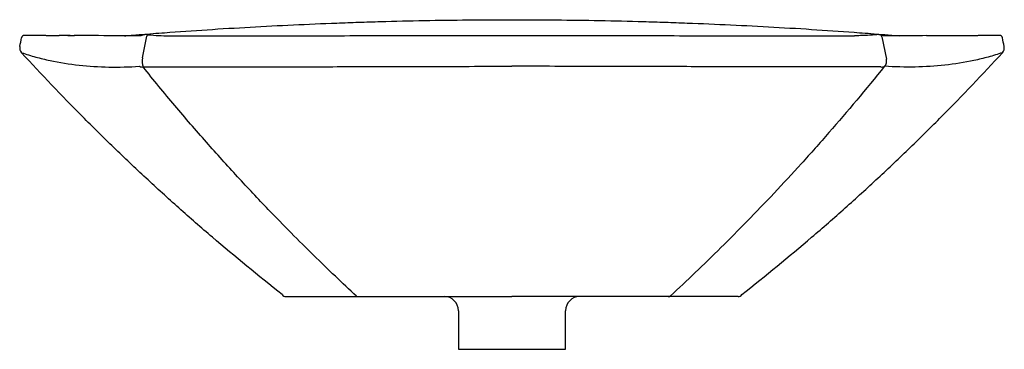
# Model space of a CAD drawing. Header units: millimetres. Extents: x 3711.558 to 3712.247, y 2470.746 to 2470.977.
import ezdxf

# ---------------------------------------------------------------- set-up
doc = ezdxf.new("R2010")
doc.units = ezdxf.units.MM
doc.layers.add('SANINDUSA', color=3, linetype='Continuous')

msp = doc.modelspace()

# ---------------------------------------------------------------- linework, layer by layer
at = {"layer": 'SANINDUSA'}
for p, q in [((3711.57609, 2470.966), (3711.56101, 2470.966)), ((3711.59122, 2470.96599), (3711.58538, 2470.96599)), ((3711.59301, 2470.96593), (3711.59128, 2470.96599)), ((3711.59145, 2470.96596), (3711.5919, 2470.96594)), ((3711.59145, 2470.96594), (3711.59597, 2470.96592)), ((3711.64757, 2470.96646), (3711.64749, 2470.96649)), ((3712.15739, 2470.96651), (3712.1553, 2470.96633)), ((3712.16591, 2470.96637), (3712.1739, 2470.96571)), ((3712.19274, 2470.96584), (3712.22874, 2470.966)), ((3711.64366, 2470.95026), (3711.64676, 2470.96542)), ((3712.16136, 2470.96507), (3712.16458, 2470.94936)), ((3712.16458, 2470.94936), (3712.16458, 2470.94936)), ((3711.64408, 2470.94395), (3711.64408, 2470.94396)), ((3712.1608, 2470.94395), (3712.1608, 2470.94396)), ((3711.86494, 2470.77304), (3711.86494, 2470.74604)), ((3711.93994, 2470.74604), (3711.93994, 2470.77304)), ((3711.86494, 2470.74604), (3711.93994, 2470.74604))]:
    msp.add_line(p, q, dxfattribs=at)
at = {"layer": 'SANINDUSA', "flags": 128}
for points in [[(3711.57614, 2470.966), (3711.58293, 2470.96599), (3711.58544, 2470.96599)], [(3711.64749, 2470.96649), (3711.64747, 2470.96649), (3711.64736, 2470.96647), (3711.64725, 2470.9664), (3711.64714, 2470.96628), (3711.64703, 2470.96612), (3711.64693, 2470.96592), (3711.64684, 2470.96569), (3711.64676, 2470.96542)], [(3712.14206, 2470.96575), (3712.14215, 2470.96579), (3712.14216, 2470.96579)]]:
    msp.add_lwpolyline(points, dxfattribs=at)
at = {"layer": 'SANINDUSA'}
for centre, radius, start, end in [((3711.56098, 2470.96403), 0.00197, 89.13129, 168.79505), ((3711.59126, 2470.96539), 0.000604, 71.82732, 88.74562), ((3712.1595, 2470.96458), 0.00193, 14.97478, 70.03334), ((3712.2439, 2470.96403), 0.00197, 11.20495, 90.86871), ((3711.56271, 2470.95726), 0.005, 167.42757, 222.56675), ((3712.24218, 2470.95726), 0.005, 317.43325, 12.57243), ((3711.6569, 2470.948), 0.01344, 170.28788, 197.48966), ((3712.1597, 2470.94795), 0.00508, 314.98432, 16.09712), ((3711.64334, 2470.94726), 0.00339, 238.95511, 282.67402), ((3712.16154, 2470.94726), 0.00339, 257.32598, 301.04489), ((3711.74402, 2470.78604), 0.003, 214.50724, 270.00022), ((3711.79384, 2470.78335), 0.000324, 191.33216, 251.49833), ((3711.85494, 2470.77304), 0.01, 0, 90), ((3711.94994, 2470.77304), 0.01, 90, 180), ((3712.01187, 2470.78586), 0.00283, 270.06869, 303.00504), ((3712.06086, 2470.78604), 0.003, 269.99978, 325.49276)]:
    msp.add_arc(centre, radius, start, end, dxfattribs=at)
for points, knots in [([(3711.65912, 2470.96793), (3711.66905, 2470.96867), (3711.67902, 2470.96937), (3711.69902, 2470.97068), (3711.70904, 2470.97129), (3711.73921, 2470.97299), (3711.75944, 2470.97394), (3711.78486, 2470.9749), (3711.78996, 2470.97508), (3711.80015, 2470.97542), (3711.80525, 2470.97558), (3711.82055, 2470.97602), (3711.83077, 2470.97626), (3711.86143, 2470.97684), (3711.88192, 2470.97704), (3711.90244, 2470.97704)], [0, 0, 0, 0, 0.125, 0.125, 0.25, 0.25, 0.5, 0.5, 0.5625, 0.5625, 0.625, 0.625, 0.75, 0.75, 1, 1, 1, 1]), ([(3711.90244, 2470.97704), (3711.92296, 2470.97704), (3711.94345, 2470.97684), (3711.97411, 2470.97626), (3711.98433, 2470.97602), (3711.99963, 2470.97558), (3712.00473, 2470.97542), (3712.01492, 2470.97508), (3712.02002, 2470.9749), (3712.04545, 2470.97394), (3712.06567, 2470.97299), (3712.09584, 2470.97129), (3712.10587, 2470.97068), (3712.12586, 2470.96937), (3712.13583, 2470.96867), (3712.14576, 2470.96793)], [0, 0, 0, 0, 0.25, 0.25, 0.375, 0.375, 0.4375, 0.4375, 0.5, 0.5, 0.75, 0.75, 0.875, 0.875, 1, 1, 1, 1]), ([(3711.59145, 2470.96596), (3711.59145, 2470.96596), (3711.59145, 2470.96595), (3711.59145, 2470.96594), (3711.59145, 2470.96594)], [0, 0, 0, 0, 0.057232, 1, 1, 1, 1]), ([(3711.6406, 2470.96562), (3711.63763, 2470.96566), (3711.6246, 2470.9658), (3711.60966, 2470.96587), (3711.59772, 2470.96592), (3711.59584, 2470.96593)], [0, 0, 0, 0, 0.199674, 0.874025, 1, 1, 1, 1]), ([(3711.63107, 2470.96572), (3711.63229, 2470.96582), (3711.63491, 2470.96604), (3711.63755, 2470.96625), (3711.63898, 2470.96637)], [0, 0, 0, 0, 0.462385, 1, 1, 1, 1]), ([(3711.63898, 2470.96637), (3711.63983, 2470.96643), (3711.64386, 2470.96676), (3711.64794, 2470.96707), (3711.65115, 2470.96732)], [0, 0, 0, 0, 0.2121899, 1, 1, 1, 1]), ([(3711.64472, 2470.96637), (3711.64425, 2470.96621), (3711.64318, 2470.96584), (3711.64182, 2470.9656), (3711.64097, 2470.96561), (3711.64061, 2470.96561)], [0, 0, 0, 0, 0.315666, 0.71405, 1, 1, 1, 1]), ([(3711.64749, 2470.96648), (3711.64746, 2470.96649), (3711.6471, 2470.96652), (3711.64646, 2470.96656), (3711.64574, 2470.96657), (3711.64523, 2470.96654), (3711.64487, 2470.96643), (3711.64472, 2470.96638)], [0, 0, 0, 0, 0.024424, 0.309847, 0.612396, 0.842479, 1, 1, 1, 1]), ([(3711.64757, 2470.96646), (3711.65009, 2470.96625), (3711.65483, 2470.96586), (3711.65966, 2470.9658), (3711.66283, 2470.96575)], [0, 0, 0, 0, 0.529908, 1, 1, 1, 1]), ([(3711.66283, 2470.96575), (3711.67254, 2470.96576), (3711.6823, 2470.96576), (3711.69701, 2470.96577), (3711.70192, 2470.96577), (3711.71177, 2470.96578), (3711.71671, 2470.96578), (3711.74144, 2470.9658), (3711.76135, 2470.96581), (3711.7914, 2470.96584), (3711.80144, 2470.96585), (3711.82159, 2470.96586), (3711.83167, 2470.96587), (3711.86195, 2470.9659), (3711.88217, 2470.96592), (3711.90244, 2470.96594)], [0, 0, 0, 0, 0.125, 0.125, 0.1875, 0.1875, 0.25, 0.25, 0.5, 0.5, 0.625, 0.625, 0.75, 0.75, 1, 1, 1, 1]), ([(3711.90244, 2470.96594), (3711.91257, 2470.96593), (3711.9227, 2470.96592), (3711.93788, 2470.96591), (3711.94294, 2470.9659), (3711.95306, 2470.96589), (3711.95811, 2470.96589), (3711.98337, 2470.96586), (3712.00349, 2470.96585), (3712.03353, 2470.96582), (3712.04353, 2470.96581), (3712.06346, 2470.9658), (3712.07339, 2470.96579), (3712.10303, 2470.96577), (3712.12263, 2470.96576), (3712.14206, 2470.96575)], [0, 0, 0, 0, 0.125, 0.125, 0.1875, 0.1875, 0.25, 0.25, 0.5, 0.5, 0.625, 0.625, 0.75, 0.75, 1, 1, 1, 1]), ([(3712.1553, 2470.96633), (3712.1545, 2470.96626), (3712.1516, 2470.966), (3712.14721, 2470.96582), (3712.14361, 2470.96581), (3712.14216, 2470.96581)], [0, 0, 0, 0, 0.185926, 0.671614, 1, 1, 1, 1]), ([(3712.15373, 2470.96732), (3712.15694, 2470.96707), (3712.16102, 2470.96676), (3712.16505, 2470.96643), (3712.16591, 2470.96637)], [0, 0, 0, 0, 0.7878101, 1, 1, 1, 1]), ([(3712.16016, 2470.96638), (3712.16015, 2470.96639), (3712.16001, 2470.96646), (3712.15971, 2470.9665), (3712.15921, 2470.96657), (3712.15855, 2470.96657), (3712.15786, 2470.96653), (3712.15745, 2470.96649), (3712.15736, 2470.96648)], [0, 0, 0, 0, 0.008608, 0.147837, 0.331557, 0.646363, 0.922686, 1, 1, 1, 1]), ([(3712.16426, 2470.96565), (3712.16382, 2470.96566), (3712.16285, 2470.96566), (3712.16147, 2470.96592), (3712.16048, 2470.96629), (3712.16014, 2470.96641)], [0, 0, 0, 0, 0.3462996, 0.7740125, 1, 1, 1, 1]), ([(3712.19274, 2470.96584), (3712.18523, 2470.9658), (3712.17574, 2470.96576), (3712.16626, 2470.96565), (3712.16428, 2470.96562)], [0, 0, 0, 0, 0.790711, 1, 1, 1, 1]), ([(3712.24387, 2470.966), (3712.24197, 2470.966), (3712.23693, 2470.966), (3712.23189, 2470.966), (3712.22879, 2470.966)], [0, 0, 0, 0, 0.385964, 1, 1, 1, 1]), ([(3711.74155, 2470.78434), (3711.72456, 2470.79777), (3711.70844, 2470.81101), (3711.68474, 2470.83132), (3711.67691, 2470.83816), (3711.66142, 2470.852), (3711.65375, 2470.85899), (3711.63858, 2470.87311), (3711.63108, 2470.88023), (3711.61623, 2470.89462), (3711.60889, 2470.90188), (3711.5871, 2470.92385), (3711.5729, 2470.93874), (3711.55902, 2470.95388)], [0, 0, 0, 0, 0.25, 0.25, 0.375, 0.375, 0.5, 0.5, 0.625, 0.625, 0.75, 0.75, 1, 1, 1, 1]), ([(3711.55902, 2470.95388), (3711.56232, 2470.95278), (3711.56562, 2470.95178), (3711.57226, 2470.94998), (3711.57559, 2470.94917), (3711.58564, 2470.94702), (3711.59242, 2470.94594), (3711.60616, 2470.94443), (3711.61311, 2470.94399), (3711.62721, 2470.94373), (3711.63435, 2470.9439), (3711.64159, 2470.94436)], [0, 0, 0, 0, 0.125, 0.125, 0.25, 0.25, 0.5, 0.5, 0.75, 0.75, 1, 1, 1, 1]), ([(3712.06333, 2470.78434), (3712.08032, 2470.79777), (3712.09644, 2470.81101), (3712.12014, 2470.83132), (3712.12797, 2470.83816), (3712.14346, 2470.852), (3712.15113, 2470.85899), (3712.1663, 2470.87311), (3712.1738, 2470.88023), (3712.18865, 2470.89462), (3712.196, 2470.90188), (3712.21778, 2470.92385), (3712.23198, 2470.93874), (3712.24586, 2470.95388)], [0, 0, 0, 0, 0.25, 0.25, 0.375, 0.375, 0.5, 0.5, 0.625, 0.625, 0.75, 0.75, 1, 1, 1, 1]), ([(3712.24586, 2470.95388), (3712.24256, 2470.95278), (3712.23926, 2470.95178), (3712.23262, 2470.94998), (3712.22929, 2470.94917), (3712.21924, 2470.94702), (3712.21246, 2470.94594), (3712.19873, 2470.94443), (3712.19177, 2470.94399), (3712.17767, 2470.94373), (3712.17053, 2470.9439), (3712.16329, 2470.94436)], [0, 0, 0, 0, 0.125, 0.125, 0.25, 0.25, 0.5, 0.5, 0.75, 0.75, 1, 1, 1, 1]), ([(3711.64408, 2470.94396), (3711.65165, 2470.94396), (3711.66678, 2470.94397), (3711.68972, 2470.94398), (3711.7128, 2470.94401), (3711.73604, 2470.94404), (3711.75941, 2470.94408), (3711.78494, 2470.94412), (3711.81264, 2470.94418), (3711.84252, 2470.94426), (3711.87246, 2470.94432), (3711.89245, 2470.94443), (3711.90244, 2470.94443), (3711.90244, 2470.94443)], [0, 0, 0, 0, 0.090519, 0.181055, 0.271574, 0.362092, 0.452629, 0.543147, 0.657324, 0.771573, 0.885823, 1, 1, 1, 1, 1]), ([(3711.79352, 2470.78328), (3711.78863, 2470.78787), (3711.77883, 2470.79706), (3711.76352, 2470.81191), (3711.74784, 2470.82752), (3711.73363, 2470.84211), (3711.72108, 2470.85532), (3711.71028, 2470.86693), (3711.69939, 2470.87888), (3711.68842, 2470.89119), (3711.67739, 2470.90385), (3711.66631, 2470.91687), (3711.6552, 2470.9302), (3711.64779, 2470.93937), (3711.64408, 2470.94395)], [0, 0, 0, 0, 0.107279, 0.21456, 0.322269, 0.429978, 0.500981, 0.571984, 0.643089, 0.714194, 0.785597, 0.857, 0.9285, 1, 1, 1, 1]), ([(3712.1608, 2470.94396), (3712.15323, 2470.94396), (3712.1381, 2470.94397), (3712.11517, 2470.94398), (3712.09208, 2470.94401), (3712.06884, 2470.94404), (3712.04547, 2470.94408), (3712.01994, 2470.94412), (3711.99224, 2470.94418), (3711.96236, 2470.94426), (3711.93242, 2470.94432), (3711.91243, 2470.94443), (3711.90244, 2470.94443), (3711.90244, 2470.94443)], [0, 0, 0, 0, 0.090519, 0.181055, 0.271574, 0.362092, 0.452629, 0.543147, 0.657324, 0.771573, 0.885823, 1, 1, 1, 1, 1]), ([(3712.16329, 2470.94436), (3712.15031, 2470.92819), (3712.13732, 2470.91272), (3712.12117, 2470.8942), (3712.11794, 2470.89054), (3712.1115, 2470.8833), (3712.10829, 2470.87972), (3712.09869, 2470.86913), (3712.09232, 2470.86224), (3712.07966, 2470.8488), (3712.07338, 2470.84225), (3712.06095, 2470.82952), (3712.05481, 2470.82334), (3712.0366, 2470.80533), (3712.02479, 2470.79404), (3712.01341, 2470.78349)], [0, 0, 0, 0, 0.25, 0.25, 0.3125, 0.3125, 0.375, 0.375, 0.5, 0.5, 0.625, 0.625, 0.75, 0.75, 1, 1, 1, 1]), ([(3711.79301, 2470.78304), (3711.79303, 2470.78304), (3711.79306, 2470.78304), (3711.79315, 2470.78304), (3711.79319, 2470.78304), (3711.79331, 2470.78304), (3711.79339, 2470.78304), (3711.79355, 2470.78304), (3711.79364, 2470.78304), (3711.79374, 2470.78304)], [0, 0, 0, 0, 0.25, 0.25, 0.5, 0.5, 0.75, 0.75, 1, 1, 1, 1]), ([(3711.79374, 2470.78304), (3711.8117, 2470.78304), (3711.82975, 2470.78304), (3711.86598, 2470.78304), (3711.88417, 2470.78304), (3711.90244, 2470.78304)], [0, 0, 0, 0, 0.5, 0.5, 1, 1, 1, 1]), ([(3712.01114, 2470.78304), (3711.99318, 2470.78304), (3711.97514, 2470.78304), (3711.9389, 2470.78304), (3711.92071, 2470.78304), (3711.90244, 2470.78304)], [0, 0, 0, 0, 0.5, 0.5, 1, 1, 1, 1]), ([(3712.01187, 2470.78304), (3712.01185, 2470.78304), (3712.01182, 2470.78304), (3712.01174, 2470.78304), (3712.01169, 2470.78304), (3712.01157, 2470.78304), (3712.01149, 2470.78304), (3712.01133, 2470.78304), (3712.01124, 2470.78304), (3712.01114, 2470.78304)], [0, 0, 0, 0, 0.25, 0.25, 0.5, 0.5, 0.75, 0.75, 1, 1, 1, 1])]:
    msp.add_open_spline(points, degree=3, knots=knots, dxfattribs=at)
for points in [[(3711.65115, 2470.96732), (3711.6538, 2470.96753), (3711.65646, 2470.96773), (3711.65912, 2470.96793)], [(3712.14576, 2470.96793), (3712.14842, 2470.96773), (3712.15108, 2470.96753), (3712.15373, 2470.96732)], [(3711.55782, 2470.95835), (3711.55823, 2470.96037), (3711.55864, 2470.96239), (3711.55905, 2470.96442)], [(3712.24706, 2470.95835), (3712.24665, 2470.96037), (3712.24624, 2470.96239), (3712.24583, 2470.96442)], [(3711.74402, 2470.78304), (3711.75695, 2470.78304), (3711.77328, 2470.78304), (3711.79301, 2470.78304)], [(3712.06086, 2470.78304), (3712.04793, 2470.78304), (3712.03161, 2470.78304), (3712.01187, 2470.78304)]]:
    msp.add_open_spline(points, degree=3, dxfattribs=at)

doc.saveas('drawing.dxf')
